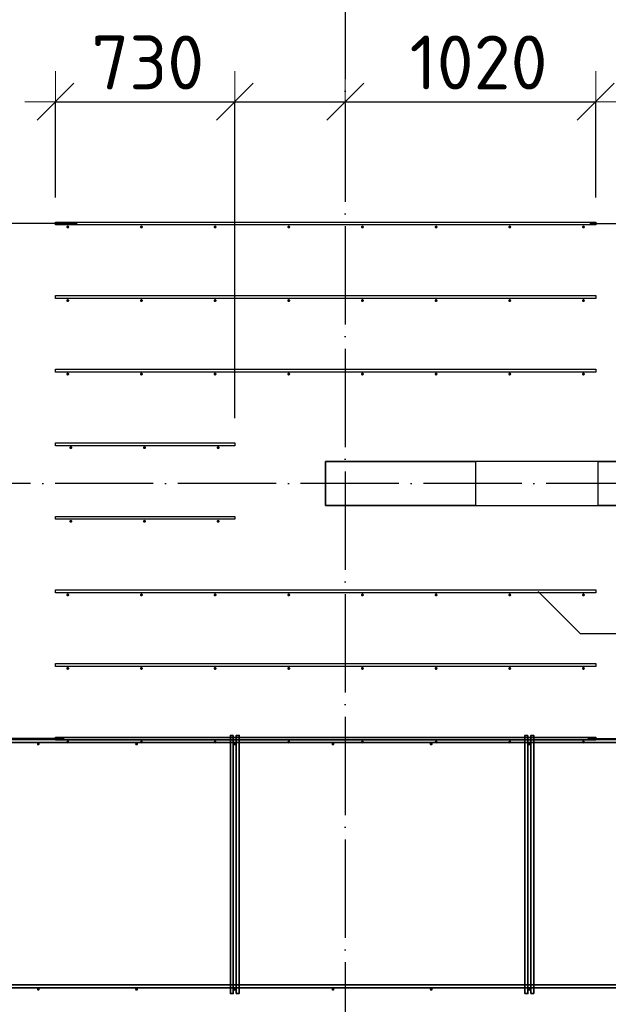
# Model space of a CAD drawing. Header units: millimetres. Extents: x -3483 to 105345, y -283423 to 72284.
# Tile 136 of 165: x 87074 to 89471, y 37417 to 41431. Entities that reach past the tile are written whole.
import ezdxf

# ---------------------------------------------------------------- set-up
doc = ezdxf.new("R2010")
doc.units = ezdxf.units.MM
doc.header["$PDMODE"] = 65
doc.linetypes.add('______11', pattern=[500, 400, -50, 0, -50])
doc.linetypes.add('______5', pattern=[1100, 800, -100, 100, -100])
for name, color, linetype, lineweight in [('Арм.стержн. Доп. арматура', 180, 'Continuous', 35), ('Размерная линия_ общее', 7, 'Continuous', 13), ('Стена_ общее', 7, 'Continuous', 35)]:
    doc.layers.add(name, color=color, linetype=linetype, lineweight=lineweight)
doc.layers.add('Арм.стержн. Фиксатор', color=7, linetype='Continuous', lineweight=35, true_color=0x501e0f)
doc.layers.add('Осевая линия_ общее', color=7, linetype='______5', lineweight=13, true_color=0xa0a0a0)
doc.styles.add('ISOCPEUR', font='ISOCPEUR')
doc.dimstyles.new('DIMSTYLE_4', dxfattribs={"dimtxt": 220, "dimasz": 250, "dimexe": 0, "dimexo": 0, "dimgap": 110, "dimtad": 2, "dimdec": 0, "dimrnd": 5, "dimzin": 12, "dimdsep": 46, "dimtxsty": 'ISOCPEUR', "dimblk1": 'ALL_ML_STRICH', "dimblk2": 'ALL_ML_STRICH', "dimsah": 1, "dimcen": 0, "dimclrd": 7, "dimclre": 256, "dimclrt": 7, "dimadec": 0, "dimazin": 0, "dimtfac": 1, "dimtdec": 0, "dimtix": 1, "dimtmove": 2, "dimatfit": 3, "dimfxl": 0, "dimtzin": 0, "dimlwd": 0, "dimlwe": -3, "dimarcsym": 0})
doc.dimstyles.new('DIMSTYLE_5', dxfattribs={"dimtxt": 220, "dimasz": 250, "dimexe": 0, "dimexo": 0, "dimgap": 110, "dimtad": 2, "dimdec": 0, "dimrnd": 5, "dimzin": 12, "dimdsep": 46, "dimtxsty": 'ISOCPEUR', "dimblk1": 'ALL_ML_STRICH', "dimblk2": 'ALL_ML_STRICH', "dimsah": 1, "dimcen": 0, "dimclrd": 7, "dimclre": 256, "dimclrt": 7, "dimadec": 0, "dimazin": 0, "dimtfac": 1, "dimtdec": 0, "dimtix": 1, "dimtmove": 2, "dimatfit": 3, "dimfxl": 0, "dimtvp": 1.2, "dimtzin": 0, "dimlwd": 0, "dimlwe": -3, "dimarcsym": 0})

# ---------------------------------------------------------------- blocks, each defined once
blk = doc.blocks.new('ALL_ML_STRICH')
at = {"color": 0, "linetype": 'ByBlock', "lineweight": -2}
for p, q in [((0, -0.5), (0, 0.5)), ((-0.3, -0.3), (0.3, 0.3)), ((-1, 0), (0.5, 0))]:
    blk.add_line(p, q, dxfattribs=at)
blk = doc.blocks.new('*D620')
at = {"layer": 'DEFPOINTS', "color": 7, "linetype": 'Continuous', "lineweight": 13, "transparency": 33554687}
for p in [(87039.4, 39540), (86835.5, 38500), (87355.7, 38500)]:
    blk.add_point(p, dxfattribs=at)
at = {"layer": 'Размерная линия_ общее', "color": 253, "linetype": 'Continuous', "lineweight": -2, "true_color": 0xa0a0a0, "transparency": 33554687}
for p, q in [((86939.4, 39540), (86835.5, 39540)), ((87255.7, 38500), (86835.5, 38500))]:
    blk.add_line(p, q, dxfattribs=at)
at = {"layer": 'Размерная линия_ общее', "color": 7, "linetype": 'Continuous', "lineweight": -2, "transparency": 33554687}
blk.add_line((86835.5, 38500), (86835.5, 39540), dxfattribs=at)
at = {"layer": 'Размерная линия_ общее', "color": 7, "linetype": 'Continuous', "lineweight": 13, "transparency": 33554687, "xscale": 250, "yscale": 250, "zscale": 250}
for p, rotation in [((86835.5, 39540), 90), ((86835.5, 38500), 270)]:
    blk.add_blockref('ALL_ML_STRICH', p, dxfattribs=dict(at, rotation=rotation))
at = {"layer": 'Размерная линия_ общее', "color": 7, "linetype": 'Continuous', "lineweight": 13, "transparency": 33554687, "insert": (86675.5, 39042), "char_height": 220, "width": 880, "attachment_point": 5, "rotation": 90, "style": 'ISOCPEUR'}
blk.add_mtext('\\A1;{1040}', dxfattribs=at)
blk = doc.blocks.new('*D621')
at = {"layer": 'DEFPOINTS', "color": 7, "linetype": 'Continuous', "lineweight": 13, "transparency": 33554687}
for p in [(87407.7, 40600), (86835.5, 39540), (87039.4, 39540)]:
    blk.add_point(p, dxfattribs=at)
at = {"layer": 'Размерная линия_ общее', "color": 253, "linetype": 'Continuous', "lineweight": -2, "true_color": 0xa0a0a0, "transparency": 33554687}
for p, q in [((87307.7, 40600), (86835.5, 40600)), ((86939.4, 39540), (86835.5, 39540))]:
    blk.add_line(p, q, dxfattribs=at)
at = {"layer": 'Размерная линия_ общее', "color": 7, "linetype": 'Continuous', "lineweight": -2, "transparency": 33554687}
blk.add_line((86835.5, 39540), (86835.5, 40600), dxfattribs=at)
at = {"layer": 'Размерная линия_ общее', "color": 7, "linetype": 'Continuous', "lineweight": 13, "transparency": 33554687, "xscale": 250, "yscale": 250, "zscale": 250}
for p, rotation in [((86835.5, 40600), 90), ((86835.5, 39540), 270)]:
    blk.add_blockref('ALL_ML_STRICH', p, dxfattribs=dict(at, rotation=rotation))
at = {"layer": 'Размерная линия_ общее', "color": 7, "linetype": 'Continuous', "lineweight": 13, "transparency": 33554687, "insert": (86675.5, 40103), "char_height": 220, "width": 880, "attachment_point": 5, "rotation": 90, "style": 'ISOCPEUR'}
blk.add_mtext('\\A1;{1060}', dxfattribs=at)
blk = doc.blocks.new('*D622')
at = {"layer": 'DEFPOINTS', "color": 7, "linetype": 'Continuous', "lineweight": 13, "transparency": 33554687}
for p in [(87220, 41096.5), (87220, 40606), (87950, 39706)]:
    blk.add_point(p, dxfattribs=at)
at = {"layer": 'Размерная линия_ общее', "color": 253, "linetype": 'Continuous', "lineweight": -2, "true_color": 0xa0a0a0, "transparency": 33554687}
for p, q in [((87220, 40706), (87220, 41096.5)), ((87950, 39806), (87950, 41096.5))]:
    blk.add_line(p, q, dxfattribs=at)
at = {"layer": 'Размерная линия_ общее', "color": 7, "linetype": 'Continuous', "lineweight": -2, "transparency": 33554687}
blk.add_line((87220, 41096.5), (87950, 41096.5), dxfattribs=at)
at = {"layer": 'Размерная линия_ общее', "color": 7, "linetype": 'Continuous', "lineweight": 13, "transparency": 33554687, "xscale": 250, "yscale": 250, "zscale": 250, "rotation": 180}
blk.add_blockref('ALL_ML_STRICH', (87220, 41096.5), dxfattribs=at)
at = {"layer": 'Размерная линия_ общее', "color": 7, "linetype": 'Continuous', "lineweight": 13, "transparency": 33554687, "xscale": 250, "yscale": 250, "zscale": 250}
blk.add_blockref('ALL_ML_STRICH', (87950, 41096.5), dxfattribs=at)
at = {"layer": 'Размерная линия_ общее', "color": 7, "linetype": 'Continuous', "lineweight": 13, "transparency": 33554687, "insert": (87596, 41256.5), "char_height": 220, "width": 660, "attachment_point": 5, "style": 'ISOCPEUR'}
blk.add_mtext('\\A1;{730}', dxfattribs=at)
blk = doc.blocks.new('*D623')
at = {"layer": 'DEFPOINTS', "color": 7, "linetype": 'Continuous', "lineweight": 13, "transparency": 33554687}
for p in [(87950, 41096.5), (88400, 41067.8), (87950, 39706)]:
    blk.add_point(p, dxfattribs=at)
at = {"layer": 'Размерная линия_ общее', "color": 253, "linetype": 'Continuous', "lineweight": -2, "true_color": 0xa0a0a0, "transparency": 33554687}
for p, q in [((87950, 39806), (87950, 41096.5)), ((88400, 41096.5), (88400, 41096.5))]:
    blk.add_line(p, q, dxfattribs=at)
at = {"layer": 'Размерная линия_ общее', "color": 7, "linetype": 'Continuous', "lineweight": -2, "transparency": 33554687}
blk.add_line((87950, 41096.5), (88400, 41096.5), dxfattribs=at)
at = {"layer": 'Размерная линия_ общее', "color": 7, "linetype": 'Continuous', "lineweight": 13, "transparency": 33554687, "xscale": 250, "yscale": 250, "zscale": 250, "rotation": 180}
blk.add_blockref('ALL_ML_STRICH', (87950, 41096.5), dxfattribs=at)
at = {"layer": 'Размерная линия_ общее', "color": 7, "linetype": 'Continuous', "lineweight": 13, "transparency": 33554687, "xscale": 250, "yscale": 250, "zscale": 250}
blk.add_blockref('ALL_ML_STRICH', (88400, 41096.5), dxfattribs=at)
at = {"layer": 'Размерная линия_ общее', "color": 7, "linetype": 'Continuous', "lineweight": 13, "transparency": 33554687, "insert": (88499.1, 41614.6), "char_height": 220, "width": 660, "attachment_point": 5, "style": 'ISOCPEUR'}
blk.add_mtext('\\A1;{450}', dxfattribs=at)
blk = doc.blocks.new('*D624')
at = {"layer": 'DEFPOINTS', "color": 7, "linetype": 'Continuous', "lineweight": 13, "transparency": 33554687}
for p in [(88400, 41096.5), (88400, 41067.8), (89420, 40606)]:
    blk.add_point(p, dxfattribs=at)
at = {"layer": 'Размерная линия_ общее', "color": 253, "linetype": 'Continuous', "lineweight": -2, "true_color": 0xa0a0a0, "transparency": 33554687}
for p, q in [((88400, 41096.5), (88400, 41096.5)), ((89420, 40706), (89420, 41096.5))]:
    blk.add_line(p, q, dxfattribs=at)
at = {"layer": 'Размерная линия_ общее', "color": 7, "linetype": 'Continuous', "lineweight": -2, "transparency": 33554687}
blk.add_line((88400, 41096.5), (89420, 41096.5), dxfattribs=at)
at = {"layer": 'Размерная линия_ общее', "color": 7, "linetype": 'Continuous', "lineweight": 13, "transparency": 33554687, "xscale": 250, "yscale": 250, "zscale": 250, "rotation": 180}
blk.add_blockref('ALL_ML_STRICH', (88400, 41096.5), dxfattribs=at)
at = {"layer": 'Размерная линия_ общее', "color": 7, "linetype": 'Continuous', "lineweight": 13, "transparency": 33554687, "xscale": 250, "yscale": 250, "zscale": 250}
blk.add_blockref('ALL_ML_STRICH', (89420, 41096.5), dxfattribs=at)
at = {"layer": 'Размерная линия_ общее', "color": 7, "linetype": 'Continuous', "lineweight": 13, "transparency": 33554687, "insert": (88943, 41256.5), "char_height": 220, "width": 880, "attachment_point": 5, "style": 'ISOCPEUR'}
blk.add_mtext('\\A1;{1020}', dxfattribs=at)
blk = doc.blocks.new('*D625')
at = {"layer": 'DEFPOINTS', "color": 7, "linetype": 'Continuous', "lineweight": 13, "transparency": 33554687}
for p in [(89296.4, 40600), (89287.8, 38500), (89902.9, 38500)]:
    blk.add_point(p, dxfattribs=at)
at = {"layer": 'Размерная линия_ общее', "color": 253, "linetype": 'Continuous', "lineweight": -2, "true_color": 0xa0a0a0, "transparency": 33554687}
for p, q in [((89396.4, 40600), (89902.9, 40600)), ((89387.8, 38500), (89902.9, 38500))]:
    blk.add_line(p, q, dxfattribs=at)
at = {"layer": 'Размерная линия_ общее', "color": 7, "linetype": 'Continuous', "lineweight": -2, "transparency": 33554687}
blk.add_line((89902.9, 38500), (89902.9, 40600), dxfattribs=at)
at = {"layer": 'Размерная линия_ общее', "color": 7, "linetype": 'Continuous', "lineweight": 13, "transparency": 33554687, "xscale": 250, "yscale": 250, "zscale": 250}
for p, rotation in [((89902.9, 40600), 90), ((89902.9, 38500), 270)]:
    blk.add_blockref('ALL_ML_STRICH', p, dxfattribs=dict(at, rotation=rotation))
at = {"layer": 'Размерная линия_ общее', "color": 7, "linetype": 'Continuous', "lineweight": 13, "transparency": 33554687, "insert": (89632.9, 38813), "char_height": 220, "width": 11, "attachment_point": 1, "rotation": 90, "line_spacing_factor": 0.60241, "style": 'ISOCPEUR'}
blk.add_mtext('7х300=2100', dxfattribs=at)
blk = doc.blocks.new('СЛОЖНЫЙ_ОБЪЕКТ_13')
at = {"layer": 'Стена_ общее', "color": 9, "linetype": 'Continuous', "lineweight": -3, "true_color": 0xc7c7c7, "transparency": 33554687}
for p, q in [((88320, 39630), (88320, 39450)), ((93900, 39630), (88320, 39630)), ((88320, 39450), (93900, 39450))]:
    blk.add_line(p, q, dxfattribs=at)

msp = doc.modelspace()

# ---------------------------------------------------------------- hatches: boundary and pattern name
at = {"layer": 'Арм.стержн. Доп. арматура', "linetype": 'Continuous', "lineweight": 35, "transparency": 33554687}
for points in [[(87276, 40586), (87275.5, 40588.3), (87274.2, 40590.2), (87272.3, 40591.5), (87270, 40592), (87267.7, 40591.5), (87265.8, 40590.2), (87264.5, 40588.3), (87264, 40586), (87264.5, 40583.7), (87265.8, 40581.8), (87267.7, 40580.5), (87270, 40580), (87272.3, 40580.5), (87274.2, 40581.8), (87275.5, 40583.7)], [(87576, 40586), (87575.5, 40588.3), (87574.2, 40590.2), (87572.3, 40591.5), (87570, 40592), (87567.7, 40591.5), (87565.8, 40590.2), (87564.5, 40588.3), (87564, 40586), (87564.5, 40583.7), (87565.8, 40581.8), (87567.7, 40580.5), (87570, 40580), (87572.3, 40580.5), (87574.2, 40581.8), (87575.5, 40583.7)], [(87876, 40586), (87875.5, 40588.3), (87874.2, 40590.2), (87872.3, 40591.5), (87870, 40592), (87867.7, 40591.5), (87865.8, 40590.2), (87864.5, 40588.3), (87864, 40586), (87864.5, 40583.7), (87865.8, 40581.8), (87867.7, 40580.5), (87870, 40580), (87872.3, 40580.5), (87874.2, 40581.8), (87875.5, 40583.7)], [(88176, 40586), (88175.5, 40588.3), (88174.2, 40590.2), (88172.3, 40591.5), (88170, 40592), (88167.7, 40591.5), (88165.8, 40590.2), (88164.5, 40588.3), (88164, 40586), (88164.5, 40583.7), (88165.8, 40581.8), (88167.7, 40580.5), (88170, 40580), (88172.3, 40580.5), (88174.2, 40581.8), (88175.5, 40583.7)], [(88476, 40586), (88475.5, 40588.3), (88474.2, 40590.2), (88472.3, 40591.5), (88470, 40592), (88467.7, 40591.5), (88465.8, 40590.2), (88464.5, 40588.3), (88464, 40586), (88464.5, 40583.7), (88465.8, 40581.8), (88467.7, 40580.5), (88470, 40580), (88472.3, 40580.5), (88474.2, 40581.8), (88475.5, 40583.7)], [(88776, 40586), (88775.5, 40588.3), (88774.2, 40590.2), (88772.3, 40591.5), (88770, 40592), (88767.7, 40591.5), (88765.8, 40590.2), (88764.5, 40588.3), (88764, 40586), (88764.5, 40583.7), (88765.8, 40581.8), (88767.7, 40580.5), (88770, 40580), (88772.3, 40580.5), (88774.2, 40581.8), (88775.5, 40583.7)], [(89076, 40586), (89075.5, 40588.3), (89074.2, 40590.2), (89072.3, 40591.5), (89070, 40592), (89067.7, 40591.5), (89065.8, 40590.2), (89064.5, 40588.3), (89064, 40586), (89064.5, 40583.7), (89065.8, 40581.8), (89067.7, 40580.5), (89070, 40580), (89072.3, 40580.5), (89074.2, 40581.8), (89075.5, 40583.7)], [(89376, 40586), (89375.5, 40588.3), (89374.2, 40590.2), (89372.3, 40591.5), (89370, 40592), (89367.7, 40591.5), (89365.8, 40590.2), (89364.5, 40588.3), (89364, 40586), (89364.5, 40583.7), (89365.8, 40581.8), (89367.7, 40580.5), (89370, 40580), (89372.3, 40580.5), (89374.2, 40581.8), (89375.5, 40583.7)], [(87276, 40286), (87275.5, 40288.3), (87274.2, 40290.2), (87272.3, 40291.5), (87270, 40292), (87267.7, 40291.5), (87265.8, 40290.2), (87264.5, 40288.3), (87264, 40286), (87264.5, 40283.7), (87265.8, 40281.8), (87267.7, 40280.5), (87270, 40280), (87272.3, 40280.5), (87274.2, 40281.8), (87275.5, 40283.7)], [(87576, 40286), (87575.5, 40288.3), (87574.2, 40290.2), (87572.3, 40291.5), (87570, 40292), (87567.7, 40291.5), (87565.8, 40290.2), (87564.5, 40288.3), (87564, 40286), (87564.5, 40283.7), (87565.8, 40281.8), (87567.7, 40280.5), (87570, 40280), (87572.3, 40280.5), (87574.2, 40281.8), (87575.5, 40283.7)], [(87876, 40286), (87875.5, 40288.3), (87874.2, 40290.2), (87872.3, 40291.5), (87870, 40292), (87867.7, 40291.5), (87865.8, 40290.2), (87864.5, 40288.3), (87864, 40286), (87864.5, 40283.7), (87865.8, 40281.8), (87867.7, 40280.5), (87870, 40280), (87872.3, 40280.5), (87874.2, 40281.8), (87875.5, 40283.7)], [(88176, 40286), (88175.5, 40288.3), (88174.2, 40290.2), (88172.3, 40291.5), (88170, 40292), (88167.7, 40291.5), (88165.8, 40290.2), (88164.5, 40288.3), (88164, 40286), (88164.5, 40283.7), (88165.8, 40281.8), (88167.7, 40280.5), (88170, 40280), (88172.3, 40280.5), (88174.2, 40281.8), (88175.5, 40283.7)], [(88476, 40286), (88475.5, 40288.3), (88474.2, 40290.2), (88472.3, 40291.5), (88470, 40292), (88467.7, 40291.5), (88465.8, 40290.2), (88464.5, 40288.3), (88464, 40286), (88464.5, 40283.7), (88465.8, 40281.8), (88467.7, 40280.5), (88470, 40280), (88472.3, 40280.5), (88474.2, 40281.8), (88475.5, 40283.7)], [(88776, 40286), (88775.5, 40288.3), (88774.2, 40290.2), (88772.3, 40291.5), (88770, 40292), (88767.7, 40291.5), (88765.8, 40290.2), (88764.5, 40288.3), (88764, 40286), (88764.5, 40283.7), (88765.8, 40281.8), (88767.7, 40280.5), (88770, 40280), (88772.3, 40280.5), (88774.2, 40281.8), (88775.5, 40283.7)], [(89076, 40286), (89075.5, 40288.3), (89074.2, 40290.2), (89072.3, 40291.5), (89070, 40292), (89067.7, 40291.5), (89065.8, 40290.2), (89064.5, 40288.3), (89064, 40286), (89064.5, 40283.7), (89065.8, 40281.8), (89067.7, 40280.5), (89070, 40280), (89072.3, 40280.5), (89074.2, 40281.8), (89075.5, 40283.7)], [(89376, 40286), (89375.5, 40288.3), (89374.2, 40290.2), (89372.3, 40291.5), (89370, 40292), (89367.7, 40291.5), (89365.8, 40290.2), (89364.5, 40288.3), (89364, 40286), (89364.5, 40283.7), (89365.8, 40281.8), (89367.7, 40280.5), (89370, 40280), (89372.3, 40280.5), (89374.2, 40281.8), (89375.5, 40283.7)], [(87276, 39986), (87275.5, 39988.3), (87274.2, 39990.2), (87272.3, 39991.5), (87270, 39992), (87267.7, 39991.5), (87265.8, 39990.2), (87264.5, 39988.3), (87264, 39986), (87264.5, 39983.7), (87265.8, 39981.8), (87267.7, 39980.5), (87270, 39980), (87272.3, 39980.5), (87274.2, 39981.8), (87275.5, 39983.7)], [(87576, 39986), (87575.5, 39988.3), (87574.2, 39990.2), (87572.3, 39991.5), (87570, 39992), (87567.7, 39991.5), (87565.8, 39990.2), (87564.5, 39988.3), (87564, 39986), (87564.5, 39983.7), (87565.8, 39981.8), (87567.7, 39980.5), (87570, 39980), (87572.3, 39980.5), (87574.2, 39981.8), (87575.5, 39983.7)], [(87876, 39986), (87875.5, 39988.3), (87874.2, 39990.2), (87872.3, 39991.5), (87870, 39992), (87867.7, 39991.5), (87865.8, 39990.2), (87864.5, 39988.3), (87864, 39986), (87864.5, 39983.7), (87865.8, 39981.8), (87867.7, 39980.5), (87870, 39980), (87872.3, 39980.5), (87874.2, 39981.8), (87875.5, 39983.7)], [(88176, 39986), (88175.5, 39988.3), (88174.2, 39990.2), (88172.3, 39991.5), (88170, 39992), (88167.7, 39991.5), (88165.8, 39990.2), (88164.5, 39988.3), (88164, 39986), (88164.5, 39983.7), (88165.8, 39981.8), (88167.7, 39980.5), (88170, 39980), (88172.3, 39980.5), (88174.2, 39981.8), (88175.5, 39983.7)], [(88476, 39986), (88475.5, 39988.3), (88474.2, 39990.2), (88472.3, 39991.5), (88470, 39992), (88467.7, 39991.5), (88465.8, 39990.2), (88464.5, 39988.3), (88464, 39986), (88464.5, 39983.7), (88465.8, 39981.8), (88467.7, 39980.5), (88470, 39980), (88472.3, 39980.5), (88474.2, 39981.8), (88475.5, 39983.7)], [(88776, 39986), (88775.5, 39988.3), (88774.2, 39990.2), (88772.3, 39991.5), (88770, 39992), (88767.7, 39991.5), (88765.8, 39990.2), (88764.5, 39988.3), (88764, 39986), (88764.5, 39983.7), (88765.8, 39981.8), (88767.7, 39980.5), (88770, 39980), (88772.3, 39980.5), (88774.2, 39981.8), (88775.5, 39983.7)], [(89076, 39986), (89075.5, 39988.3), (89074.2, 39990.2), (89072.3, 39991.5), (89070, 39992), (89067.7, 39991.5), (89065.8, 39990.2), (89064.5, 39988.3), (89064, 39986), (89064.5, 39983.7), (89065.8, 39981.8), (89067.7, 39980.5), (89070, 39980), (89072.3, 39980.5), (89074.2, 39981.8), (89075.5, 39983.7)], [(89376, 39986), (89375.5, 39988.3), (89374.2, 39990.2), (89372.3, 39991.5), (89370, 39992), (89367.7, 39991.5), (89365.8, 39990.2), (89364.5, 39988.3), (89364, 39986), (89364.5, 39983.7), (89365.8, 39981.8), (89367.7, 39980.5), (89370, 39980), (89372.3, 39980.5), (89374.2, 39981.8), (89375.5, 39983.7)], [(87288.5, 39686), (87288, 39688.3), (87286.7, 39690.2), (87284.8, 39691.5), (87282.5, 39692), (87280.2, 39691.5), (87278.3, 39690.2), (87277, 39688.3), (87276.5, 39686), (87277, 39683.7), (87278.3, 39681.8), (87280.2, 39680.5), (87282.5, 39680), (87284.8, 39680.5), (87286.7, 39681.8), (87288, 39683.7)], [(87588.5, 39686), (87588, 39688.3), (87586.7, 39690.2), (87584.8, 39691.5), (87582.5, 39692), (87580.2, 39691.5), (87578.3, 39690.2), (87577, 39688.3), (87576.5, 39686), (87577, 39683.7), (87578.3, 39681.8), (87580.2, 39680.5), (87582.5, 39680), (87584.8, 39680.5), (87586.7, 39681.8), (87588, 39683.7)], [(87888.5, 39686), (87888, 39688.3), (87886.7, 39690.2), (87884.8, 39691.5), (87882.5, 39692), (87880.2, 39691.5), (87878.3, 39690.2), (87877, 39688.3), (87876.5, 39686), (87877, 39683.7), (87878.3, 39681.8), (87880.2, 39680.5), (87882.5, 39680), (87884.8, 39680.5), (87886.7, 39681.8), (87888, 39683.7)], [(87288.5, 39386), (87288, 39388.3), (87286.7, 39390.2), (87284.8, 39391.5), (87282.5, 39392), (87280.2, 39391.5), (87278.3, 39390.2), (87277, 39388.3), (87276.5, 39386), (87277, 39383.7), (87278.3, 39381.8), (87280.2, 39380.5), (87282.5, 39380), (87284.8, 39380.5), (87286.7, 39381.8), (87288, 39383.7)], [(87588.5, 39386), (87588, 39388.3), (87586.7, 39390.2), (87584.8, 39391.5), (87582.5, 39392), (87580.2, 39391.5), (87578.3, 39390.2), (87577, 39388.3), (87576.5, 39386), (87577, 39383.7), (87578.3, 39381.8), (87580.2, 39380.5), (87582.5, 39380), (87584.8, 39380.5), (87586.7, 39381.8), (87588, 39383.7)], [(87888.5, 39386), (87888, 39388.3), (87886.7, 39390.2), (87884.8, 39391.5), (87882.5, 39392), (87880.2, 39391.5), (87878.3, 39390.2), (87877, 39388.3), (87876.5, 39386), (87877, 39383.7), (87878.3, 39381.8), (87880.2, 39380.5), (87882.5, 39380), (87884.8, 39380.5), (87886.7, 39381.8), (87888, 39383.7)], [(87276, 39086), (87275.5, 39088.3), (87274.2, 39090.2), (87272.3, 39091.5), (87270, 39092), (87267.7, 39091.5), (87265.8, 39090.2), (87264.5, 39088.3), (87264, 39086), (87264.5, 39083.7), (87265.8, 39081.8), (87267.7, 39080.5), (87270, 39080), (87272.3, 39080.5), (87274.2, 39081.8), (87275.5, 39083.7)], [(87576, 39086), (87575.5, 39088.3), (87574.2, 39090.2), (87572.3, 39091.5), (87570, 39092), (87567.7, 39091.5), (87565.8, 39090.2), (87564.5, 39088.3), (87564, 39086), (87564.5, 39083.7), (87565.8, 39081.8), (87567.7, 39080.5), (87570, 39080), (87572.3, 39080.5), (87574.2, 39081.8), (87575.5, 39083.7)], [(87876, 39086), (87875.5, 39088.3), (87874.2, 39090.2), (87872.3, 39091.5), (87870, 39092), (87867.7, 39091.5), (87865.8, 39090.2), (87864.5, 39088.3), (87864, 39086), (87864.5, 39083.7), (87865.8, 39081.8), (87867.7, 39080.5), (87870, 39080), (87872.3, 39080.5), (87874.2, 39081.8), (87875.5, 39083.7)], [(88176, 39086), (88175.5, 39088.3), (88174.2, 39090.2), (88172.3, 39091.5), (88170, 39092), (88167.7, 39091.5), (88165.8, 39090.2), (88164.5, 39088.3), (88164, 39086), (88164.5, 39083.7), (88165.8, 39081.8), (88167.7, 39080.5), (88170, 39080), (88172.3, 39080.5), (88174.2, 39081.8), (88175.5, 39083.7)], [(88476, 39086), (88475.5, 39088.3), (88474.2, 39090.2), (88472.3, 39091.5), (88470, 39092), (88467.7, 39091.5), (88465.8, 39090.2), (88464.5, 39088.3), (88464, 39086), (88464.5, 39083.7), (88465.8, 39081.8), (88467.7, 39080.5), (88470, 39080), (88472.3, 39080.5), (88474.2, 39081.8), (88475.5, 39083.7)], [(88776, 39086), (88775.5, 39088.3), (88774.2, 39090.2), (88772.3, 39091.5), (88770, 39092), (88767.7, 39091.5), (88765.8, 39090.2), (88764.5, 39088.3), (88764, 39086), (88764.5, 39083.7), (88765.8, 39081.8), (88767.7, 39080.5), (88770, 39080), (88772.3, 39080.5), (88774.2, 39081.8), (88775.5, 39083.7)], [(89076, 39086), (89075.5, 39088.3), (89074.2, 39090.2), (89072.3, 39091.5), (89070, 39092), (89067.7, 39091.5), (89065.8, 39090.2), (89064.5, 39088.3), (89064, 39086), (89064.5, 39083.7), (89065.8, 39081.8), (89067.7, 39080.5), (89070, 39080), (89072.3, 39080.5), (89074.2, 39081.8), (89075.5, 39083.7)], [(89376, 39086), (89375.5, 39088.3), (89374.2, 39090.2), (89372.3, 39091.5), (89370, 39092), (89367.7, 39091.5), (89365.8, 39090.2), (89364.5, 39088.3), (89364, 39086), (89364.5, 39083.7), (89365.8, 39081.8), (89367.7, 39080.5), (89370, 39080), (89372.3, 39080.5), (89374.2, 39081.8), (89375.5, 39083.7)], [(87276, 38786), (87275.5, 38788.3), (87274.2, 38790.2), (87272.3, 38791.5), (87270, 38792), (87267.7, 38791.5), (87265.8, 38790.2), (87264.5, 38788.3), (87264, 38786), (87264.5, 38783.7), (87265.8, 38781.8), (87267.7, 38780.5), (87270, 38780), (87272.3, 38780.5), (87274.2, 38781.8), (87275.5, 38783.7)], [(87576, 38786), (87575.5, 38788.3), (87574.2, 38790.2), (87572.3, 38791.5), (87570, 38792), (87567.7, 38791.5), (87565.8, 38790.2), (87564.5, 38788.3), (87564, 38786), (87564.5, 38783.7), (87565.8, 38781.8), (87567.7, 38780.5), (87570, 38780), (87572.3, 38780.5), (87574.2, 38781.8), (87575.5, 38783.7)], [(87876, 38786), (87875.5, 38788.3), (87874.2, 38790.2), (87872.3, 38791.5), (87870, 38792), (87867.7, 38791.5), (87865.8, 38790.2), (87864.5, 38788.3), (87864, 38786), (87864.5, 38783.7), (87865.8, 38781.8), (87867.7, 38780.5), (87870, 38780), (87872.3, 38780.5), (87874.2, 38781.8), (87875.5, 38783.7)], [(88176, 38786), (88175.5, 38788.3), (88174.2, 38790.2), (88172.3, 38791.5), (88170, 38792), (88167.7, 38791.5), (88165.8, 38790.2), (88164.5, 38788.3), (88164, 38786), (88164.5, 38783.7), (88165.8, 38781.8), (88167.7, 38780.5), (88170, 38780), (88172.3, 38780.5), (88174.2, 38781.8), (88175.5, 38783.7)], [(88476, 38786), (88475.5, 38788.3), (88474.2, 38790.2), (88472.3, 38791.5), (88470, 38792), (88467.7, 38791.5), (88465.8, 38790.2), (88464.5, 38788.3), (88464, 38786), (88464.5, 38783.7), (88465.8, 38781.8), (88467.7, 38780.5), (88470, 38780), (88472.3, 38780.5), (88474.2, 38781.8), (88475.5, 38783.7)], [(88776, 38786), (88775.5, 38788.3), (88774.2, 38790.2), (88772.3, 38791.5), (88770, 38792), (88767.7, 38791.5), (88765.8, 38790.2), (88764.5, 38788.3), (88764, 38786), (88764.5, 38783.7), (88765.8, 38781.8), (88767.7, 38780.5), (88770, 38780), (88772.3, 38780.5), (88774.2, 38781.8), (88775.5, 38783.7)], [(89076, 38786), (89075.5, 38788.3), (89074.2, 38790.2), (89072.3, 38791.5), (89070, 38792), (89067.7, 38791.5), (89065.8, 38790.2), (89064.5, 38788.3), (89064, 38786), (89064.5, 38783.7), (89065.8, 38781.8), (89067.7, 38780.5), (89070, 38780), (89072.3, 38780.5), (89074.2, 38781.8), (89075.5, 38783.7)], [(89376, 38786), (89375.5, 38788.3), (89374.2, 38790.2), (89372.3, 38791.5), (89370, 38792), (89367.7, 38791.5), (89365.8, 38790.2), (89364.5, 38788.3), (89364, 38786), (89364.5, 38783.7), (89365.8, 38781.8), (89367.7, 38780.5), (89370, 38780), (89372.3, 38780.5), (89374.2, 38781.8), (89375.5, 38783.7)], [(87276, 38486), (87275.5, 38488.3), (87274.2, 38490.2), (87272.3, 38491.5), (87270, 38492), (87267.7, 38491.5), (87265.8, 38490.2), (87264.5, 38488.3), (87264, 38486), (87264.5, 38483.7), (87265.8, 38481.8), (87267.7, 38480.5), (87270, 38480), (87272.3, 38480.5), (87274.2, 38481.8), (87275.5, 38483.7)], [(87576, 38486), (87575.5, 38488.3), (87574.2, 38490.2), (87572.3, 38491.5), (87570, 38492), (87567.7, 38491.5), (87565.8, 38490.2), (87564.5, 38488.3), (87564, 38486), (87564.5, 38483.7), (87565.8, 38481.8), (87567.7, 38480.5), (87570, 38480), (87572.3, 38480.5), (87574.2, 38481.8), (87575.5, 38483.7)], [(87876, 38486), (87875.5, 38488.3), (87874.2, 38490.2), (87872.3, 38491.5), (87870, 38492), (87867.7, 38491.5), (87865.8, 38490.2), (87864.5, 38488.3), (87864, 38486), (87864.5, 38483.7), (87865.8, 38481.8), (87867.7, 38480.5), (87870, 38480), (87872.3, 38480.5), (87874.2, 38481.8), (87875.5, 38483.7)], [(88176, 38486), (88175.5, 38488.3), (88174.2, 38490.2), (88172.3, 38491.5), (88170, 38492), (88167.7, 38491.5), (88165.8, 38490.2), (88164.5, 38488.3), (88164, 38486), (88164.5, 38483.7), (88165.8, 38481.8), (88167.7, 38480.5), (88170, 38480), (88172.3, 38480.5), (88174.2, 38481.8), (88175.5, 38483.7)], [(88476, 38486), (88475.5, 38488.3), (88474.2, 38490.2), (88472.3, 38491.5), (88470, 38492), (88467.7, 38491.5), (88465.8, 38490.2), (88464.5, 38488.3), (88464, 38486), (88464.5, 38483.7), (88465.8, 38481.8), (88467.7, 38480.5), (88470, 38480), (88472.3, 38480.5), (88474.2, 38481.8), (88475.5, 38483.7)], [(88776, 38486), (88775.5, 38488.3), (88774.2, 38490.2), (88772.3, 38491.5), (88770, 38492), (88767.7, 38491.5), (88765.8, 38490.2), (88764.5, 38488.3), (88764, 38486), (88764.5, 38483.7), (88765.8, 38481.8), (88767.7, 38480.5), (88770, 38480), (88772.3, 38480.5), (88774.2, 38481.8), (88775.5, 38483.7)], [(89076, 38486), (89075.5, 38488.3), (89074.2, 38490.2), (89072.3, 38491.5), (89070, 38492), (89067.7, 38491.5), (89065.8, 38490.2), (89064.5, 38488.3), (89064, 38486), (89064.5, 38483.7), (89065.8, 38481.8), (89067.7, 38480.5), (89070, 38480), (89072.3, 38480.5), (89074.2, 38481.8), (89075.5, 38483.7)], [(89376, 38486), (89375.5, 38488.3), (89374.2, 38490.2), (89372.3, 38491.5), (89370, 38492), (89367.7, 38491.5), (89365.8, 38490.2), (89364.5, 38488.3), (89364, 38486), (89364.5, 38483.7), (89365.8, 38481.8), (89367.7, 38480.5), (89370, 38480), (89372.3, 38480.5), (89374.2, 38481.8), (89375.5, 38483.7)]]:
    msp.add_hatch(color=34, dxfattribs=at).paths.add_polyline_path(points)
at = {"layer": 'Арм.стержн. Фиксатор', "linetype": 'Continuous', "lineweight": 35, "transparency": 33554687}
for points in [[(87156, 38478), (87155.5, 38480.3), (87154.2, 38482.2), (87152.3, 38483.5), (87150, 38484), (87147.7, 38483.5), (87145.8, 38482.2), (87144.5, 38480.3), (87144, 38478), (87144.5, 38475.7), (87145.8, 38473.8), (87147.7, 38472.5), (87150, 38472), (87152.3, 38472.5), (87154.2, 38473.8), (87155.5, 38475.7)], [(87556, 38478), (87555.5, 38480.3), (87554.2, 38482.2), (87552.3, 38483.5), (87550, 38484), (87547.7, 38483.5), (87545.8, 38482.2), (87544.5, 38480.3), (87544, 38478), (87544.5, 38475.7), (87545.8, 38473.8), (87547.7, 38472.5), (87550, 38472), (87552.3, 38472.5), (87554.2, 38473.8), (87555.5, 38475.7)], [(87956, 38478), (87955.5, 38480.3), (87954.2, 38482.2), (87952.3, 38483.5), (87950, 38484), (87947.7, 38483.5), (87945.8, 38482.2), (87944.5, 38480.3), (87944, 38478), (87944.5, 38475.7), (87945.8, 38473.8), (87947.7, 38472.5), (87950, 38472), (87952.3, 38472.5), (87954.2, 38473.8), (87955.5, 38475.7)], [(88356, 38478), (88355.5, 38480.3), (88354.2, 38482.2), (88352.3, 38483.5), (88350, 38484), (88347.7, 38483.5), (88345.8, 38482.2), (88344.5, 38480.3), (88344, 38478), (88344.5, 38475.7), (88345.8, 38473.8), (88347.7, 38472.5), (88350, 38472), (88352.3, 38472.5), (88354.2, 38473.8), (88355.5, 38475.7)], [(88756, 38478), (88755.5, 38480.3), (88754.2, 38482.2), (88752.3, 38483.5), (88750, 38484), (88747.7, 38483.5), (88745.8, 38482.2), (88744.5, 38480.3), (88744, 38478), (88744.5, 38475.7), (88745.8, 38473.8), (88747.7, 38472.5), (88750, 38472), (88752.3, 38472.5), (88754.2, 38473.8), (88755.5, 38475.7)], [(89156, 38478), (89155.5, 38480.3), (89154.2, 38482.2), (89152.3, 38483.5), (89150, 38484), (89147.7, 38483.5), (89145.8, 38482.2), (89144.5, 38480.3), (89144, 38478), (89144.5, 38475.7), (89145.8, 38473.8), (89147.7, 38472.5), (89150, 38472), (89152.3, 38472.5), (89154.2, 38473.8), (89155.5, 38475.7)], [(87156, 37478), (87155.5, 37480.3), (87154.2, 37482.2), (87152.3, 37483.5), (87150, 37484), (87147.7, 37483.5), (87145.8, 37482.2), (87144.5, 37480.3), (87144, 37478), (87144.5, 37475.7), (87145.8, 37473.8), (87147.7, 37472.5), (87150, 37472), (87152.3, 37472.5), (87154.2, 37473.8), (87155.5, 37475.7)], [(87556, 37478), (87555.5, 37480.3), (87554.2, 37482.2), (87552.3, 37483.5), (87550, 37484), (87547.7, 37483.5), (87545.8, 37482.2), (87544.5, 37480.3), (87544, 37478), (87544.5, 37475.7), (87545.8, 37473.8), (87547.7, 37472.5), (87550, 37472), (87552.3, 37472.5), (87554.2, 37473.8), (87555.5, 37475.7)], [(87956, 37478), (87955.5, 37480.3), (87954.2, 37482.2), (87952.3, 37483.5), (87950, 37484), (87947.7, 37483.5), (87945.8, 37482.2), (87944.5, 37480.3), (87944, 37478), (87944.5, 37475.7), (87945.8, 37473.8), (87947.7, 37472.5), (87950, 37472), (87952.3, 37472.5), (87954.2, 37473.8), (87955.5, 37475.7)], [(88356, 37478), (88355.5, 37480.3), (88354.2, 37482.2), (88352.3, 37483.5), (88350, 37484), (88347.7, 37483.5), (88345.8, 37482.2), (88344.5, 37480.3), (88344, 37478), (88344.5, 37475.7), (88345.8, 37473.8), (88347.7, 37472.5), (88350, 37472), (88352.3, 37472.5), (88354.2, 37473.8), (88355.5, 37475.7)], [(88756, 37478), (88755.5, 37480.3), (88754.2, 37482.2), (88752.3, 37483.5), (88750, 37484), (88747.7, 37483.5), (88745.8, 37482.2), (88744.5, 37480.3), (88744, 37478), (88744.5, 37475.7), (88745.8, 37473.8), (88747.7, 37472.5), (88750, 37472), (88752.3, 37472.5), (88754.2, 37473.8), (88755.5, 37475.7)], [(89156, 37478), (89155.5, 37480.3), (89154.2, 37482.2), (89152.3, 37483.5), (89150, 37484), (89147.7, 37483.5), (89145.8, 37482.2), (89144.5, 37480.3), (89144, 37478), (89144.5, 37475.7), (89145.8, 37473.8), (89147.7, 37472.5), (89150, 37472), (89152.3, 37472.5), (89154.2, 37473.8), (89155.5, 37475.7)]]:
    msp.add_hatch(color=34, dxfattribs=at).paths.add_polyline_path(points)

# ---------------------------------------------------------------- linework, layer by layer
at = {"layer": 'Арм.стержн. Доп. арматура', "color": 34, "linetype": 'Continuous', "lineweight": 25, "transparency": 33554687}
for points in [[(89420, 40594), (87220, 40594), (87220, 40606), (89420, 40606), (89420, 40594)], [(89420, 40594), (87220, 40594), (87220, 40606), (89420, 40606), (89420, 40594)], [(89420, 40294), (87220, 40294), (87220, 40306), (89420, 40306), (89420, 40294)], [(89420, 40294), (87220, 40294), (87220, 40306), (89420, 40306), (89420, 40294)], [(89420, 39994), (87220, 39994), (87220, 40006), (89420, 40006), (89420, 39994)], [(89420, 39994), (87220, 39994), (87220, 40006), (89420, 40006), (89420, 39994)], [(87950, 39694), (87220, 39694), (87220, 39706), (87950, 39706), (87950, 39694)], [(87950, 39694), (87220, 39694), (87220, 39706), (87950, 39706), (87950, 39694)], [(87950, 39394), (87220, 39394), (87220, 39406), (87950, 39406), (87950, 39394)], [(87950, 39394), (87220, 39394), (87220, 39406), (87950, 39406), (87950, 39394)], [(89420, 39094), (87220, 39094), (87220, 39106), (89420, 39106), (89420, 39094)], [(89420, 39094), (87220, 39094), (87220, 39106), (89420, 39106), (89420, 39094)], [(89420, 38794), (87220, 38794), (87220, 38806), (89420, 38806), (89420, 38794)], [(89420, 38794), (87220, 38794), (87220, 38806), (89420, 38806), (89420, 38794)], [(89420, 38494), (87220, 38494), (87220, 38506), (89420, 38506), (89420, 38494)], [(89420, 38494), (87220, 38494), (87220, 38506), (89420, 38506), (89420, 38494)]]:
    msp.add_lwpolyline(points, dxfattribs=at)
at = {"layer": 'Арм.стержн. Фиксатор', "color": 34, "linetype": 'Continuous', "lineweight": 35, "transparency": 33554687}
for points in [[(80630, 38496), (96310, 38496), (96310, 38484), (80630, 38484), (80630, 38496)], [(80630, 38496), (96310, 38496), (96310, 38484), (80630, 38484), (80630, 38496)], [(87944, 38512.9), (87944, 37460.8), (87932, 37460.8), (87932, 38512.9), (87944, 38512.9)], [(87956, 37461.1), (87956, 38513.1), (87968, 38513.1), (87968, 37461.1), (87956, 37461.1)], [(89144, 38512.9), (89144, 37460.8), (89132, 37460.8), (89132, 38512.9), (89144, 38512.9)], [(89156, 37461.1), (89156, 38513.1), (89168, 38513.1), (89168, 37461.1), (89156, 37461.1)], [(80630, 37496), (96310, 37496), (96310, 37484), (80630, 37484), (80630, 37496)], [(80630, 37496), (96310, 37496), (96310, 37484), (80630, 37484), (80630, 37496)]]:
    msp.add_lwpolyline(points, dxfattribs=at)
at = {"layer": 'Осевая линия_ общее', "color": 253, "linetype": '______11', "lineweight": -3, "true_color": 0xa0a0a0, "transparency": 33554687}
for p, q in [((88400, 46590), (88400, -2827.9)), ((96620, 39540), (77142.2, 39540))]:
    msp.add_line(p, q, dxfattribs=at)
at = {"layer": 'Осевая линия_ общее', "color": 7, "linetype": 'Continuous', "lineweight": 25, "transparency": 33554687}
msp.add_line((89185.3, 39100), (89356.9, 38928.4), dxfattribs=at)
msp.add_lwpolyline([(89356.9, 38928.4), (90990.9, 38928.4), (92310.9, 38928.4)], dxfattribs=at)
at = {"layer": 'Стена_ общее', "color": 7, "linetype": 'Continuous', "lineweight": 25, "transparency": 33554687}
for p, q in [((88320, 39450), (88320, 39630)), ((88320, 39630), (88930, 39630)), ((88320, 39450), (88320, 39630)), ((88320, 39630), (88930, 39630)), ((88930, 39630), (88930, 39450)), ((89430, 39630), (88930, 39630)), ((88930, 39630), (88930, 39450)), ((89430, 39630), (88930, 39630)), ((89430, 39450), (89430, 39630)), ((89430, 39630), (93900, 39630)), ((89430, 39450), (89430, 39630)), ((89430, 39630), (93900, 39630)), ((88930, 39450), (88320, 39450)), ((88930, 39450), (88320, 39450)), ((88930, 39450), (89430, 39450)), ((88930, 39450), (89430, 39450)), ((93900, 39450), (89430, 39450)), ((93900, 39450), (89430, 39450))]:
    msp.add_line(p, q, dxfattribs=at)

# ---------------------------------------------------------------- block references
at = {"layer": 'Стена_ общее', "color": 9, "linetype": 'Continuous', "lineweight": -3, "true_color": 0xc7c7c7, "transparency": 33554687}
msp.add_blockref('СЛОЖНЫЙ_ОБЪЕКТ_13', (0, 0), dxfattribs=at)

# ---------------------------------------------------------------- dimensions: what is measured, and where the dimension line sits
at = {"layer": 'Размерная линия_ общее', "color": 7, "linetype": 'Continuous', "lineweight": 13, "transparency": 33554687}
for base, p1, p2, dimstyle, picture, middle in [((88400, 41096.5), (87950, 39806), (88400, 41096.5), 'DIMSTYLE_5', '*D623', (88499.1, 41614.6)), ((87950, 41096.5), (87220, 40706), (87950, 39806), 'DIMSTYLE_4', '*D622', (87596, 41256.5)), ((89420, 41096.5), (88400, 41096.5), (89420, 40706), 'DIMSTYLE_4', '*D624', (88943, 41256.5))]:
    dim = msp.add_linear_dim(base=base, p1=p1, p2=p2, dimstyle=dimstyle, override={"dimpost": '<>', "dimclrd": 7, "dimclre": 253, "dimclrt": 7, "dimlwd": 0, "dimlwe": 65533}, dxfattribs=at)
    dim.commit()
    dim.dimension.update_dxf_attribs({"geometry": picture, "text_midpoint": middle, "dimtype": 160})
for base, p1, p2, picture, middle in [((86835.5, 40600), (86939.4, 39540), (87307.7, 40600), '*D621', (86675.5, 40103)), ((86835.5, 39540), (87255.7, 38500), (86939.4, 39540), '*D620', (86675.5, 39042))]:
    dim = msp.add_linear_dim(base=base, p1=p1, p2=p2, angle=90, dimstyle='DIMSTYLE_4', override={"dimpost": '<>', "dimclrd": 7, "dimclre": 253, "dimclrt": 7, "dimlwd": 0, "dimlwe": 65533}, dxfattribs=at)
    dim.commit()
    dim.dimension.update_dxf_attribs({"geometry": picture, "text_midpoint": middle, "dimtype": 160})
dim = msp.add_linear_dim(base=(89902.9, 40600), p1=(89387.8, 38500), p2=(89396.4, 40600), angle=90, text='7х300=2100', dimstyle='DIMSTYLE_4', override={"dimpost": '<>', "dimclrd": 7, "dimclre": 253, "dimclrt": 7, "dimlwd": 0, "dimlwe": 65533}, dxfattribs=at)
dim.commit()
dim.dimension.update_dxf_attribs({"geometry": '*D625', "text_midpoint": (89792.9, 39550), "dimtype": 160})

doc.saveas('drawing.dxf')
